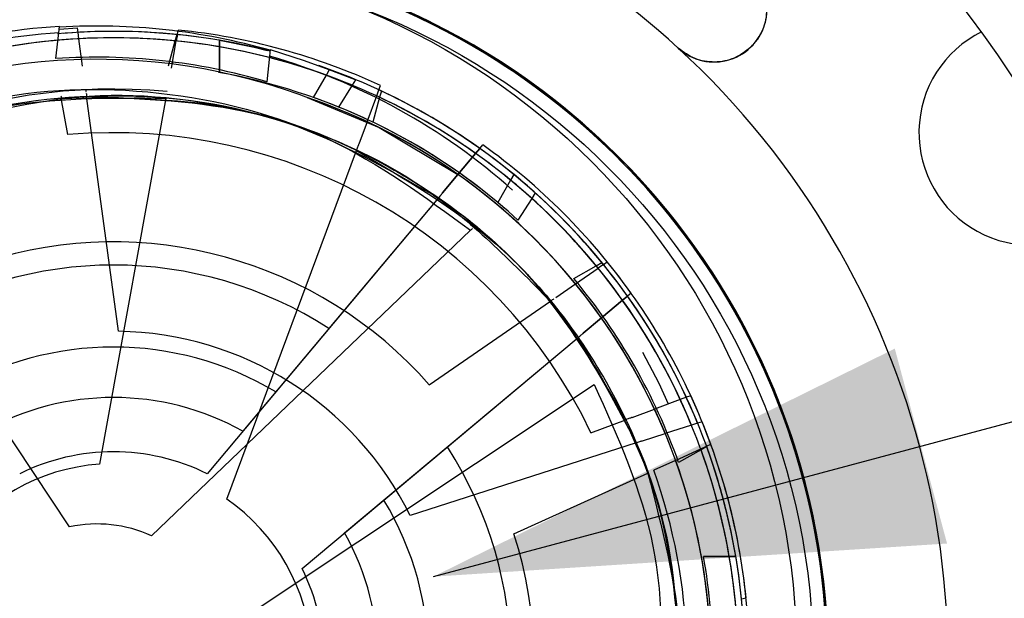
# Model space of a CAD drawing. Header units: inches. Extents: x 0.2 to 11, y 0 to 8.2.
# Tile 14 of 24: x 1.67 to 1.963, y 5.731 to 5.903. Entities that reach past the tile are written whole.
import ezdxf

# ---------------------------------------------------------------- set-up
doc = ezdxf.new("R2010")
doc.units = ezdxf.units.IN
doc.header["$MEASUREMENT"] = 0
doc.linetypes.add('SLD-Solid', pattern=[0])
doc.layers.add('DIMENSIONS', color=140, linetype='SLD-Solid', lineweight=25)
doc.styles.add('SLDTEXTSTYLE0', font='GOTHIC.TTF', dxfattribs={"width": 0.913})
doc.dimstyles.new('SLDDIMSTYLE1', dxfattribs={"dimtxt": 0.125, "dimasz": 0.15, "dimexe": 0, "dimexo": 0.0625, "dimgap": 0.03125, "dimtad": 0, "dimtih": 1, "dimtoh": 1, "dimrnd": 1e-09, "dimzin": 12, "dimdsep": 46, "dimtxsty": 'SLDTEXTSTYLE0', "dimsah": 1, "dimcen": 0.09, "dimadec": 0, "dimazin": 3, "dimtfac": 1, "dimtofl": 0, "dimtmove": 0, "dimatfit": 3, "dimfxl": 0, "dimfrac": 2, "dimtolj": 1, "dimtzin": 12, "dimarcsym": 0})
doc.dimstyles.new('SLDDIMSTYLE2', dxfattribs={"dimtxt": 0.125, "dimasz": 0.15, "dimexe": 0, "dimexo": 0.0625, "dimgap": 0.03125, "dimtad": 0, "dimtih": 1, "dimtoh": 1, "dimrnd": 1e-09, "dimdsep": 46, "dimtxsty": 'SLDTEXTSTYLE0', "dimsah": 1, "dimcen": 0, "dimadec": 0, "dimazin": 2, "dimtfac": 1, "dimtofl": 0, "dimtmove": 0, "dimatfit": 3, "dimfxl": 0, "dimfrac": 2, "dimtolj": 1, "dimtzin": 12, "dimarcsym": 0})
doc.dimstyles.new('SLDDIMSTYLE4', dxfattribs={"dimtxt": 0.125, "dimasz": 0.15, "dimexe": 0, "dimexo": 0.0625, "dimgap": 0.03125, "dimtad": 0, "dimtih": 1, "dimtoh": 1, "dimrnd": 1e-09, "dimzin": 12, "dimdsep": 46, "dimtxsty": 'SLDTEXTSTYLE0', "dimsah": 1, "dimcen": 0, "dimadec": 0, "dimazin": 3, "dimtfac": 1, "dimtofl": 0, "dimtmove": 0, "dimatfit": 3, "dimfxl": 0, "dimfrac": 2, "dimtolj": 1, "dimtzin": 12, "dimarcsym": 0})

# ---------------------------------------------------------------- blocks, each defined once
blk = doc.blocks.new('_D')
at = {"layer": 'DIMENSIONS'}
for p, q in [((0.7921666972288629, 5.918260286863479), (0.792166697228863, 7.211106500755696)), ((2.60397772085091, 5.918260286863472), (2.60397772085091, 7.211106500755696)), ((0.792166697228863, 7.086106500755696), (1.388717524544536, 7.086106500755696)), ((1.536440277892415, 7.085151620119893), (1.498354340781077, 7.085151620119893)), ((1.498354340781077, 7.085151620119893), (1.498354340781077, 6.886714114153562)), ((1.859704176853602, 7.085151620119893), (1.89779011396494, 7.085151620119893)), ((1.89779011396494, 7.085151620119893), (1.89779011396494, 6.886714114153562)), ((2.60397772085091, 7.086106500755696), (2.007426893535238, 7.086106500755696)), ((1.498354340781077, 6.886714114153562), (1.536440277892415, 6.886714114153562)), ((1.89779011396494, 6.886714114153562), (1.859704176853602, 6.886714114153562))]:
    blk.add_line(p, q, dxfattribs=at)
for points in [[(0.792166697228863, 7.086106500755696), (0.942166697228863, 7.056106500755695), (0.942166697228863, 7.116106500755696)], [(2.60397772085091, 7.086106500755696), (2.45397772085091, 7.116106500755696), (2.45397772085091, 7.056106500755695)]]:
    blk.add_solid(points, dxfattribs=at)
at = {"layer": 'DIMENSIONS', "char_height": 0.125, "attachment_point": 1, "style": 'SLDTEXTSTYLE0'}
for s, insert in [('1.81', (1.536440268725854, 7.270210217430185)), ('46.0', (1.536440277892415, 7.046382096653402))]:
    blk.add_mtext(s, dxfattribs=dict(at, insert=insert))
blk = doc.blocks.new('_D_1')
at = {"layer": 'DIMENSIONS'}
for p, q in [((1.059489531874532, 5.920819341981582), (1.059489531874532, 6.705413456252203)), ((2.336654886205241, 5.920819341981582), (2.336654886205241, 6.705413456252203)), ((1.059489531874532, 6.580413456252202), (1.388717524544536, 6.580413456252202)), ((1.536440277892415, 6.579458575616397), (1.498354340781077, 6.579458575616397)), ((1.498354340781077, 6.579458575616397), (1.498354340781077, 6.381021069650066)), ((1.859704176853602, 6.579458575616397), (1.89779011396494, 6.579458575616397)), ((1.89779011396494, 6.579458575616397), (1.89779011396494, 6.381021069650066)), ((2.336654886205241, 6.580413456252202), (2.007426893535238, 6.580413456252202)), ((1.498354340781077, 6.381021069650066), (1.536440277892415, 6.381021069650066)), ((1.89779011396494, 6.381021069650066), (1.859704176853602, 6.381021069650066))]:
    blk.add_line(p, q, dxfattribs=at)
for points in [[(1.059489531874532, 6.580413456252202), (1.209489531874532, 6.550413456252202), (1.209489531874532, 6.610413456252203)], [(2.336654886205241, 6.580413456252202), (2.186654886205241, 6.610413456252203), (2.186654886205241, 6.550413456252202)]]:
    blk.add_solid(points, dxfattribs=at)
at = {"layer": 'DIMENSIONS', "char_height": 0.125, "attachment_point": 1, "style": 'SLDTEXTSTYLE0'}
for s, insert in [('1.28', (1.536440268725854, 6.764517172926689)), ('32.4', (1.536440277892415, 6.540689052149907))]:
    blk.add_mtext(s, dxfattribs=dict(at, insert=insert))
blk = doc.blocks.new('SW_SYMBOL_HOLE_DEPTH')
at = {"layer": 'DIMENSIONS', "color": 0}
for p, q in [((0, 34.44881889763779), (31.49606299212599, 34.44881889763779)), ((15.74803149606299, 34.44881889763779), (15.74803149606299, 2.952755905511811)), ((3.937007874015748, 21.8503937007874), (15.74803149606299, 2.952755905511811)), ((27.55905511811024, 21.8503937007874), (15.74803149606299, 2.952755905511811))]:
    blk.add_line(p, q, dxfattribs=at)
blk = doc.blocks.new('_D_2')
at = {"layer": 'DIMENSIONS'}
for p, q in [((1.042643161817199, 5.655162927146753), (0.6541006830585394, 4.349718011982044)), ((1.798579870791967, 4.574828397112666), (1.76049393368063, 4.574828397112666)), ((1.76049393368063, 4.574828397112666), (1.76049393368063, 4.376390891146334)), ((2.02948264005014, 4.574828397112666), (2.067568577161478, 4.574828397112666)), ((2.067568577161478, 4.574828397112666), (2.067568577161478, 4.376390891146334)), ((1.76049393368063, 4.376390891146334), (1.798579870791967, 4.376390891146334)), ((2.067568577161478, 4.376390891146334), (2.02948264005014, 4.376390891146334)), ((0.6541006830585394, 4.349718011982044), (0.9041006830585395, 4.349718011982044))]:
    blk.add_line(p, q, dxfattribs=at)
blk.add_solid([(1.042643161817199, 5.655162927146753), (0.9710999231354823, 5.519953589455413), (1.028606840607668, 5.502837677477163)], dxfattribs=at)
at = {"layer": 'DIMENSIONS', "xscale": 0.00405556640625, "yscale": 0.00405556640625, "zscale": 0.00405556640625}
blk.add_blockref('SW_SYMBOL_HOLE_DEPTH', (1.763796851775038, 4.167332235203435), dxfattribs=at)
at = {"layer": 'DIMENSIONS', "char_height": 0.125, "attachment_point": 1, "style": 'SLDTEXTSTYLE0'}
for s, insert in [('2X ', (0.9705242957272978, 4.536058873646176)), ('%%c', (1.210628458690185, 4.534149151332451)), ('0.12', (1.399144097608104, 4.536058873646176)), ('3.0', (1.798579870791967, 4.536058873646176)), (' THRU', (2.105654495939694, 4.536058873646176)), ('0.22[5.6]', (1.092616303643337, 4.311575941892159)), ('0.07[1.8]', (1.942390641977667, 4.311575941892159)), ('%%c', (0.9041006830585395, 4.309666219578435))]:
    blk.add_mtext(s, dxfattribs=dict(at, insert=insert))
blk = doc.blocks.new('_D_4')
at = {"layer": 'DIMENSIONS'}
for p, q in [((1.793143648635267, 5.737238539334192), (2.342228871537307, 5.884365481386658)), ((2.342228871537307, 5.884365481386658), (2.735358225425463, 5.884365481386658))]:
    blk.add_line(p, q, dxfattribs=at)
blk.add_solid([(1.793143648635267, 5.737238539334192), (1.945797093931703, 5.747083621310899), (1.930267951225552, 5.805039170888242)], dxfattribs=at)
at = {"layer": 'DIMENSIONS', "char_height": 0.125, "attachment_point": 1, "style": 'SLDTEXTSTYLE0'}
for s, insert in [('%%c', (2.623478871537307, 6.142297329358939)), (' SLEEVE', (2.811994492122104, 6.144207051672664)), ('BORE', (2.797858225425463, 5.943859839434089)), ('INSERT', (2.760618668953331, 5.745422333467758))]:
    blk.add_mtext(s, dxfattribs=dict(at, insert=insert))

msp = doc.modelspace()

# ---------------------------------------------------------------- linework, layer by layer
for p, q in [((1.680997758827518, 5.891276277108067), (1.68183450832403, 5.89888313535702)), ((1.68183450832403, 5.89888313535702), (1.682046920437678, 5.900814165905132)), ((1.681962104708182, 5.900052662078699), (1.687355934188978, 5.900436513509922)), ((1.687540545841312, 5.899069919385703), (1.687355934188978, 5.900436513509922)), ((1.687797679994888, 5.897166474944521), (1.687540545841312, 5.899069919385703)), ((1.717097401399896, 5.89839857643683), (1.717343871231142, 5.899755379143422)), ((1.688893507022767, 5.889054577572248), (1.687797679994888, 5.897166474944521)), ((1.714418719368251, 5.889162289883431), (1.716457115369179, 5.896538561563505)), ((1.715291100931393, 5.888454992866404), (1.716754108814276, 5.896508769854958)), ((1.716457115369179, 5.896538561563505), (1.716974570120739, 5.898411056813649)), ((1.717097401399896, 5.89839857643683), (1.716754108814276, 5.896508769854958)), ((1.72956827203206, 5.894760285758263), (1.72956827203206, 5.896702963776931)), ((1.729568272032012, 5.894760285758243), (1.729568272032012, 5.896702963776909)), ((1.729568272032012, 5.894760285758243), (1.729568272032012, 5.896702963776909)), ((1.729568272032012, 5.896702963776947), (1.729568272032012, 5.894760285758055)), ((1.729568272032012, 5.894760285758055), (1.729568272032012, 5.887107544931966)), ((1.74466137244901, 5.893926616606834), (1.744448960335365, 5.891995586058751)), ((1.744448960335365, 5.891995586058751), (1.743612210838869, 5.884388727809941)), ((1.759081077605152, 5.88916844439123), (1.762311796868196, 5.888024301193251)), ((1.761349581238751, 5.886336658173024), (1.762311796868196, 5.888024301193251)), ((1.757559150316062, 5.879688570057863), (1.761349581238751, 5.886336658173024)), ((1.769104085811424, 5.883327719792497), (1.770140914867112, 5.884970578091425)), ((1.765019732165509, 5.876856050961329), (1.769104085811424, 5.883327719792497)), ((1.776303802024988, 5.880166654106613), (1.776973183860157, 5.881966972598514)), ((1.776973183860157, 5.881966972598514), (1.777453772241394, 5.883259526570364)), ((1.777690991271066, 5.881632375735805), (1.777173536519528, 5.879759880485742)), ((1.68454761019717, 5.868662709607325), (1.682580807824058, 5.879528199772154)), ((1.699548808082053, 5.810178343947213), (1.690109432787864, 5.880053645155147)), ((1.71366775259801, 5.879518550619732), (1.693895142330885, 5.77067143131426)), ((1.773451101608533, 5.872494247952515), (1.776303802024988, 5.880166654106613)), ((1.777173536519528, 5.879759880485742), (1.77513514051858, 5.872383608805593)), ((1.773451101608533, 5.872494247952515), (1.770973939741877, 5.865831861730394)), ((1.731731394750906, 5.760288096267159), (1.770285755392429, 5.863980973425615)), ((1.805712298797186, 5.863069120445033), (1.806945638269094, 5.864541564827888)), ((1.805712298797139, 5.863069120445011), (1.806945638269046, 5.864541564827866)), ((1.805712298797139, 5.863069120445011), (1.806945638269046, 5.864541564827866)), ((1.806945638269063, 5.864541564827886), (1.805712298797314, 5.863069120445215)), ((1.806945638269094, 5.864541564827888), (1.80783112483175, 5.865598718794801)), ((1.685051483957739, 5.752072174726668), (1.612256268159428, 5.861336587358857)), ((1.800456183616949, 5.856794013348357), (1.805712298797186, 5.863069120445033)), ((1.800456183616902, 5.856794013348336), (1.805712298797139, 5.863069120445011)), ((1.800456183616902, 5.856794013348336), (1.805712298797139, 5.863069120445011)), ((1.805712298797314, 5.863069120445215), (1.800456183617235, 5.856794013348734)), ((1.800456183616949, 5.856794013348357), (1.79589200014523, 5.851344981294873)), ((1.800456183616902, 5.856794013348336), (1.795892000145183, 5.851344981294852)), ((1.800456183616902, 5.856794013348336), (1.795892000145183, 5.851344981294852)), ((1.795892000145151, 5.851344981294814), (1.800456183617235, 5.856794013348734)), ((1.816072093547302, 5.855136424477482), (1.812281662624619, 5.848488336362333)), ((1.817034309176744, 5.856824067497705), (1.816072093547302, 5.855136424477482)), ((1.794624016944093, 5.849831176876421), (1.72593159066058, 5.76782149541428)), ((1.794624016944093, 5.849831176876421), (1.736529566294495, 5.780474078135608)), ((1.794624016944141, 5.849831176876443), (1.746310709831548, 5.792151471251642)), ((1.794624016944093, 5.849831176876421), (1.762106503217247, 5.811009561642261)), ((1.822374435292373, 5.849708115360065), (1.818290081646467, 5.843236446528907)), ((1.823411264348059, 5.851350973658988), (1.822374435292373, 5.849708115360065)), ((1.804202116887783, 5.840222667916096), (1.709396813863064, 5.749394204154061)), ((1.834867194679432, 5.825888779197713), (1.841517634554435, 5.829675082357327)), ((1.835387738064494, 5.824283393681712), (1.842125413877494, 5.8289317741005)), ((1.841517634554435, 5.829675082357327), (1.843205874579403, 5.830636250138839)), ((1.843706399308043, 5.830022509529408), (1.842125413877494, 5.8289317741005)), ((1.843706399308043, 5.830022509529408), (1.844841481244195, 5.830805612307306)), ((1.829537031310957, 5.820246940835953), (1.835387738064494, 5.824283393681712)), ((1.850849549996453, 5.82063765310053), (1.849377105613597, 5.819404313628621)), ((1.850849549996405, 5.820637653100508), (1.84937710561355, 5.8194043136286)), ((1.850849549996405, 5.820637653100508), (1.84937710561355, 5.8194043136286)), ((1.84937710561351, 5.819404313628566), (1.850849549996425, 5.820637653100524)), ((1.851906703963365, 5.821523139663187), (1.850849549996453, 5.82063765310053)), ((1.791940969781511, 5.794309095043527), (1.827911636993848, 5.819125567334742)), ((1.849377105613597, 5.819404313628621), (1.843101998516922, 5.814148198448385)), ((1.84937710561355, 5.8194043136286), (1.843101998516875, 5.814148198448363)), ((1.84937710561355, 5.8194043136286), (1.843101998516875, 5.814148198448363)), ((1.843101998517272, 5.814148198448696), (1.84937710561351, 5.819404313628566)), ((1.837652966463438, 5.809584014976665), (1.843101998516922, 5.814148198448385)), ((1.83765296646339, 5.809584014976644), (1.843101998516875, 5.814148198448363)), ((1.83765296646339, 5.809584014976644), (1.843101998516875, 5.814148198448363)), ((1.843101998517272, 5.814148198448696), (1.837652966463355, 5.809584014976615)), ((1.75412948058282, 5.73962360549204), (1.83613916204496, 5.808316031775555)), ((1.766782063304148, 5.750221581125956), (1.83613916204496, 5.808316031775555)), ((1.778459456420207, 5.760002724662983), (1.836139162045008, 5.808316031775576)), ((1.797317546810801, 5.775798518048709), (1.83613916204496, 5.808316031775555)), ((1.731664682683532, 5.721621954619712), (1.840929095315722, 5.794417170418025)), ((1.868323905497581, 5.790559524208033), (1.866523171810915, 5.789891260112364)), ((1.869616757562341, 5.7910393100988), (1.868323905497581, 5.790559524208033)), ((1.866523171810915, 5.789891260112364), (1.858848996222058, 5.787043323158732)), ((1.852185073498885, 5.7845702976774), (1.858848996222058, 5.787043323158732)), ((1.839981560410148, 5.780041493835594), (1.850333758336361, 5.783883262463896)), ((1.869852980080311, 5.782269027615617), (1.862058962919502, 5.779767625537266)), ((1.871681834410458, 5.782855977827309), (1.869852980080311, 5.782269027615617)), ((1.872994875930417, 5.783277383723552), (1.871681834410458, 5.782855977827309)), ((1.855290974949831, 5.777595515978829), (1.862058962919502, 5.779767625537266)), ((1.853410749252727, 5.776992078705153), (1.786273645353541, 5.755445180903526)), ((1.872582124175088, 5.775213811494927), (1.874329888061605, 5.776010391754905)), ((1.87437213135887, 5.77589437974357), (1.872683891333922, 5.774933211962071)), ((1.874329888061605, 5.776010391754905), (1.875584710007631, 5.776582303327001)), ((1.865133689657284, 5.771819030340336), (1.872582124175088, 5.775213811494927)), ((1.872683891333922, 5.774933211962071), (1.866033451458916, 5.771146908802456)), ((1.865133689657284, 5.771819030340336), (1.85866579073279, 5.76887114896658)), ((1.817103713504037, 5.74992835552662), (1.856868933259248, 5.768052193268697)), ((1.873415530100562, 5.743260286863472), (1.881068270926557, 5.743260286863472)), ((1.883010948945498, 5.743260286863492), (1.88106827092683, 5.743260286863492)), ((1.88301094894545, 5.743260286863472), (1.881068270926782, 5.743260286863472)), ((1.88301094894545, 5.743260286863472), (1.881068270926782, 5.743260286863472)), ((1.881068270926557, 5.743260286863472), (1.883010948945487, 5.743260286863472)), ((1.884718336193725, 5.730673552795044), (1.886075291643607, 5.730919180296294))]:
    msp.add_line(p, q)
at = {"flags": 128}
for points in [[(1.744682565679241, 5.89348327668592), (1.739926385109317, 5.894637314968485), (1.72956827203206, 5.896702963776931)], [(1.744682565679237, 5.893483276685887), (1.73992638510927, 5.894637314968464), (1.729568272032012, 5.896702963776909)], [(1.744682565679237, 5.893483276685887), (1.73992638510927, 5.894637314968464), (1.729568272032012, 5.896702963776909)], [(1.729568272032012, 5.896702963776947), (1.739926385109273, 5.894637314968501), (1.743776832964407, 5.893713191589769)], [(1.74466137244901, 5.893926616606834), (1.75473152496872, 5.890740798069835), (1.762100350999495, 5.88800490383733)], [(1.759081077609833, 5.889168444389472), (1.760278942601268, 5.888751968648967), (1.770140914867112, 5.884970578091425)], [(1.755671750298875, 5.879688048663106), (1.777049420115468, 5.870757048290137), (1.800456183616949, 5.856794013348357)], [(1.755671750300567, 5.879688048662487), (1.777049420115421, 5.870757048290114), (1.800456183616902, 5.856794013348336)], [(1.755671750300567, 5.879688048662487), (1.777049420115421, 5.870757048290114), (1.800456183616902, 5.856794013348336)], [(1.755671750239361, 5.879688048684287), (1.777049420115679, 5.870757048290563), (1.800456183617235, 5.856794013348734)], [(1.855300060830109, 5.803991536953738), (1.86010745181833, 5.794775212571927), (1.862967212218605, 5.788613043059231)]]:
    msp.add_lwpolyline(points, dxfattribs=at)
for centre, radius in [((1.693132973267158, 5.713540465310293), 0.207974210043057), ((1.698072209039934, 5.711764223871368), 0.207974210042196)]:
    msp.add_circle(centre, radius)
for centre, radius, start, end in [((1.698072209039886, 5.711764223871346), 0.3188976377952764, 272.1225513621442, 248.7643738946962), ((1.698072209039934, 5.711764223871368), 0.3188976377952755, 41.37780345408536, 164.2280863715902), ((1.698072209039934, 5.711764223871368), 0.2795275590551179, 47.42267883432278, 160.5773211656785), ((1.698072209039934, 5.711764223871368), 0.2480314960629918, 47.42267883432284, 160.5773211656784), ((1.970906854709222, 5.869244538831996), 0.06299212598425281, 297.8115242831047, 122.1756098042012), ((1.693132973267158, 5.713540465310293), 0.2123922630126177, 69.51246571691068, 173.7227380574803), ((1.693132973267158, 5.713540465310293), 0.2120339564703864, 69.51126923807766, 173.7227380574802), ((1.876541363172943, 5.906002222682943), 0.01574803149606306, 227.4226788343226, 47.42267883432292), ((1.698072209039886, 5.711764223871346), 0.2123922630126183, 119.6542109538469, 70.9284692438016), ((1.698072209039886, 5.711764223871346), 0.2120339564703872, 119.6542109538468, 70.92966572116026), ((1.698072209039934, 5.711764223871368), 0.2123922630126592, 249.5124657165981, 70.9284692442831), ((1.698072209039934, 5.711764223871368), 0.2120339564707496, 249.5112692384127, 70.92966572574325), ((1.698072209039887, 5.711764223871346), 0.2120339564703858, 344.5521272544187, 70.92966572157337), ((1.698072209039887, 5.711764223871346), 0.2123922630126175, 344.5521272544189, 70.92846924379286), ((1.693132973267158, 5.713540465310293), 0.1876015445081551, 93.3877882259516, 119.197478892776), ((1.693132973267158, 5.713540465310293), 0.1856867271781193, 93.48842638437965, 119.1512340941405), ((1.698072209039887, 5.711764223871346), 0.1876015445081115, 84.21717742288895, 95.07932315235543), ((1.698072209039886, 5.711764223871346), 0.187601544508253, 84.17947011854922, 95.07880034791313), ((1.693132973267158, 5.713540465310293), 0.1874015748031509, 74.0472755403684, 93.39820057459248), ((1.698072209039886, 5.711764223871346), 0.1876015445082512, 75.61293619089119, 94.56493902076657), ((1.698072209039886, 5.711764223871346), 0.1876015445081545, 75.63139049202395, 93.21818913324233), ((1.698072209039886, 5.711764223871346), 0.1889763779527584, 65.16157566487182, 84.1468462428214), ((1.970906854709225, 5.869244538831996), 0.03346456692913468, 116.357765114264, 303.6293689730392), ((1.698072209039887, 5.711764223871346), 0.185686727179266, 84.31781558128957, 109.9806232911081), ((1.698072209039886, 5.711764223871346), 0.1856867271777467, 84.2257149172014, 109.8885226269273), ((1.698072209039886, 5.711764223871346), 0.1856867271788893, 70.07590902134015, 95.73871673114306), ((1.698072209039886, 5.711764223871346), 0.185686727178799, 67.50913662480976, 93.17194433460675), ((1.698072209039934, 5.711764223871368), 0.1856867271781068, 54.57150396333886, 80.2343116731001), ((1.698072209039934, 5.711764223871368), 0.2480314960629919, 340.577321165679, 47.42267883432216), ((1.693132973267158, 5.713540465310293), 0.1775277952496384, 68.59567057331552, 118.9429691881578), ((1.693132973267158, 5.713540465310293), 0.1781496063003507, 73.53957131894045, 93.90590479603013), ((1.693132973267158, 5.713540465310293), 0.185686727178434, 48.29424202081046, 73.9570497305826), ((1.698072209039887, 5.711764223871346), 0.1781496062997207, 64.36896051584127, 79.91242881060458), ((1.698072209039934, 5.711764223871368), 0.1876015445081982, 54.52525916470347, 71.02203431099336), ((1.698072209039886, 5.711764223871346), 0.1704450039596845, 84.6310000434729, 139.4887848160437), ((1.698072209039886, 5.711764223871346), 0.1876015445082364, 39.31926112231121, 65.12895178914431), ((1.698072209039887, 5.711764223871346), 0.1876015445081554, 39.07738641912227, 64.88707708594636), ((1.698072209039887, 5.711764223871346), 0.1775277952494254, 39.33189612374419, 71.06752211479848), ((1.698072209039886, 5.711764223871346), 0.1775277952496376, 25.08998956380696, 71.06752214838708), ((1.698072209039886, 5.711764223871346), 0.1775277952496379, 22.52321716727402, 71.06752214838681), ((1.698072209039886, 5.711764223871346), 0.178149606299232, 50.12705395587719, 70.49338743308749), ((1.698072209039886, 5.711764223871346), 0.1856867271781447, 39.41989928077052, 65.08270699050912), ((1.698072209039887, 5.711764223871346), 0.1856867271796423, 39.12363121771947, 64.78643892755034), ((1.698072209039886, 5.711764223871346), 0.1781496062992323, 47.56028155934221, 67.92661503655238), ((1.698072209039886, 5.711764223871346), 0.1775277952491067, 354.4339798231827, 64.87444208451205), ((1.698072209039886, 5.711764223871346), 0.1574803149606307, 25.69374202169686, 94.92669936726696), ((1.698072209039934, 5.711764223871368), 0.1889763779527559, 35.50736471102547, 54.49263528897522), ((1.698072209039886, 5.711764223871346), 0.1856867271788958, 24.88172465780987, 50.54453236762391), ((1.698072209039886, 5.711764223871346), 0.1876015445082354, 24.83547985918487, 50.64517052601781), ((1.698072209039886, 5.711764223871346), 0.1856867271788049, 22.31495226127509, 47.97775997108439), ((1.698072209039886, 5.711764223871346), 0.1876015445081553, 22.26870746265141, 48.07839812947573), ((1.698072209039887, 5.711764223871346), 0.1250000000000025, 41.32725558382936, 107.7769989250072), ((1.698072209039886, 5.711764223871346), 0.1181102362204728, 57.16940211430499, 122.8305978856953), ((1.698072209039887, 5.711764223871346), 0.1889763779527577, 20.05949196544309, 39.044762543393), ((1.698072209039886, 5.711764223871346), 0.1781496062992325, 19.47104421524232, 39.83737769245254), ((1.698072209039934, 5.711764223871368), 0.1876015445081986, 9.665050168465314, 35.47474083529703), ((1.698072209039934, 5.711764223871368), 0.1856867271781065, 9.765688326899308, 35.42849603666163), ((1.698072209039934, 5.711764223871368), 0.1775277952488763, 324.7797688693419, 35.22023113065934), ((1.698072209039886, 5.711764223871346), 0.09842519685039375, 26.34649423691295, 89.14040235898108), ((1.698072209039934, 5.711764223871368), 0.09374999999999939, 59.03301925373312, 120.9669807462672), ((1.698072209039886, 5.711764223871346), 0.188976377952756, 5.817585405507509, 24.80285598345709), ((1.698072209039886, 5.711764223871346), 0.07874015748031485, 60.76397365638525, 119.236026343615), ((1.698072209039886, 5.711764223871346), 0.1889763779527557, 3.250813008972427, 22.23608358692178), ((1.698072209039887, 5.711764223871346), 0.1876015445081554, 354.2171774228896, 20.02686808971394), ((1.698072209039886, 5.711764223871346), 0.1876015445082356, 354.1794701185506, 19.98916078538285), ((1.698072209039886, 5.711764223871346), 0.06259842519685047, 63.57351076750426, 116.4264892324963), ((1.698072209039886, 5.711764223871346), 0.118110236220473, 327.1694021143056, 32.83059788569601), ((1.698072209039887, 5.711764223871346), 0.1856867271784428, 354.3178155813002, 19.98062329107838), ((1.698072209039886, 5.711764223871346), 0.1856867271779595, 354.2257149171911, 19.88852262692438), ((1.698072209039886, 5.711764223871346), 0.05905511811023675, 94.05601258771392, 145.2524093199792), ((1.698072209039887, 5.711764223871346), 0.1775277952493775, 309.3318961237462, 19.77235838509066), ((1.698072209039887, 5.711764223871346), 0.1704450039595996, 309.5289163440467, 19.57533816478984), ((1.698072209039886, 5.711764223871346), 0.05905511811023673, 4.056012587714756, 55.25240931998), ((1.698072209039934, 5.711764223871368), 0.0937500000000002, 329.0330192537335, 30.96698074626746), ((1.693132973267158, 5.713540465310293), 0.03937007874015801, 65.60018111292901, 101.8452950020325), ((1.698072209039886, 5.711764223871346), 0.07874015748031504, 330.7639736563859, 29.23602634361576), ((1.698072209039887, 5.711764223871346), 0.1250000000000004, 311.3272555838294, 17.77699892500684), ((1.698072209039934, 5.711764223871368), 0.1781496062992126, 349.8168332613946, 10.18316673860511), ((1.698072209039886, 5.711764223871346), 0.06259842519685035, 333.5735107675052, 26.42648923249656)]:
    msp.add_arc(centre, radius, start, end)
for points in [[(1.887196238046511, 5.917598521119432), (1.869144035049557, 5.931947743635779), (1.833039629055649, 5.960646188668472), (1.767628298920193, 5.98525861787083), (1.698816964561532, 5.994186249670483), (1.629761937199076, 5.985741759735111), (1.5648255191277, 5.960778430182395), (1.508259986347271, 5.920590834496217), (1.462060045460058, 5.868150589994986), (1.443654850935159, 5.825861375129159), (1.434452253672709, 5.804716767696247)], [(1.887480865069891, 5.894674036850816), (1.888196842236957, 5.895449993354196), (1.889628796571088, 5.897001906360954), (1.891122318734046, 5.899812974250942), (1.892106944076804, 5.902840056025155), (1.892228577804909, 5.904948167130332), (1.892289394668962, 5.906002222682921)], [(1.887480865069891, 5.894674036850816), (1.885901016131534, 5.893452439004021), (1.882741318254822, 5.891009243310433), (1.876741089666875, 5.889915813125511), (1.87071556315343, 5.890859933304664), (1.867496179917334, 5.893223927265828), (1.865886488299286, 5.894405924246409)], [(1.83613916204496, 5.808316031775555), (1.844919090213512, 5.793393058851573), (1.862478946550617, 5.763547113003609), (1.865192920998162, 5.729025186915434), (1.866549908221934, 5.711764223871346)], [(1.840929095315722, 5.794417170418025), (1.848024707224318, 5.778623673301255), (1.862215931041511, 5.747036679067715), (1.861139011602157, 5.712424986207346), (1.86060055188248, 5.695119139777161)]]:
    msp.add_open_spline(points, degree=3)
for points, knots in [([(1.72956827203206, 5.887107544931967), (1.72956827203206, 5.88908970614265), (1.72956827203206, 5.891641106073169), (1.72956827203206, 5.894191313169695), (1.72956827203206, 5.894760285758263)], [0, 0, 0, 0, 0.776891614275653, 1, 1, 1, 1]), ([(1.729568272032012, 5.887107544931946), (1.729568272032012, 5.889089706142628), (1.729568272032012, 5.891641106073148), (1.729568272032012, 5.894191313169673), (1.729568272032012, 5.894760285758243)], [0, 0, 0, 0, 0.776891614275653, 1, 1, 1, 1]), ([(1.729568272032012, 5.887107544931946), (1.729568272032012, 5.889089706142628), (1.729568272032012, 5.891641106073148), (1.729568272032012, 5.894191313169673), (1.729568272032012, 5.894760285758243)], [0, 0, 0, 0, 0.776891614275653, 1, 1, 1, 1]), ([(1.612256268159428, 5.861336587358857), (1.627636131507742, 5.868102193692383), (1.659140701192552, 5.881961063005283), (1.711822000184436, 5.883441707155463), (1.762921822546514, 5.870545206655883), (1.790660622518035, 5.850169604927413), (1.804202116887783, 5.840222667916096)], [0, 0, 0, 0, 0.2440894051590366, 0.4999999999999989, 0.7559105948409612, 1, 1, 1, 1]), ([(1.689869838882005, 5.881827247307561), (1.689880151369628, 5.881750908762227), (1.689893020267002, 5.881655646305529), (1.689917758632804, 5.881472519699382), (1.689922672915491, 5.881436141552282)], [0, 0, 0, 0, 0.8013497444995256, 1, 1, 1, 1]), ([(1.545855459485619, 5.783977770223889), (1.554338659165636, 5.798481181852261), (1.571715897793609, 5.828190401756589), (1.613504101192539, 5.860303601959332), (1.662448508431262, 5.879847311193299), (1.696865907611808, 5.879626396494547), (1.71366775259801, 5.879518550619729)], [0, 0, 0, 0, 0.2440894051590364, 0.4999999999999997, 0.755910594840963, 1, 1, 1, 1]), ([(1.601520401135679, 5.849831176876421), (1.616068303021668, 5.858237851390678), (1.645868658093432, 5.875458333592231), (1.698072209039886, 5.882690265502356), (1.75027575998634, 5.875458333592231), (1.780076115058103, 5.858237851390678), (1.794624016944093, 5.849831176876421)], [0, 0, 0, 0, 0.2440894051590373, 0.5, 0.7559105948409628, 1, 1, 1, 1]), ([(1.641784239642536, 5.870560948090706), (1.658045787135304, 5.874788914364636), (1.691356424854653, 5.883449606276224), (1.743600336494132, 5.87651525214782), (1.791991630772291, 5.855639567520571), (1.816128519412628, 5.831103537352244), (1.827911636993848, 5.819125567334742)], [0, 0, 0, 0, 0.2440894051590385, 0.5000000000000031, 0.7559105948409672, 1, 1, 1, 1]), ([(1.682485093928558, 5.880056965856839), (1.68249476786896, 5.880003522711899), (1.682525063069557, 5.879836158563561), (1.682558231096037, 5.879652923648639), (1.682580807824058, 5.879528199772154)], [0, 0, 0, 0, 0.3193225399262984, 1, 1, 1, 1]), ([(1.682580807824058, 5.879528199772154), (1.699382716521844, 5.879625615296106), (1.733800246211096, 5.879825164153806), (1.78273251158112, 5.860251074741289), (1.824500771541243, 5.828111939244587), (1.841859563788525, 5.798391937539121), (1.850333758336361, 5.783883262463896)], [0, 0, 0, 0, 0.2440894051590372, 0.5, 0.7559105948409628, 1, 1, 1, 1]), ([(1.689986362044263, 5.880964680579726), (1.690010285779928, 5.880787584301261), (1.690049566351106, 5.880496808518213), (1.690092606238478, 5.880178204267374), (1.690109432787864, 5.880053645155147)], [0, 0, 0, 0, 0.6090475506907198, 1, 1, 1, 1]), ([(1.690109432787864, 5.880053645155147), (1.706898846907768, 5.879398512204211), (1.741290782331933, 5.878056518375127), (1.789297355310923, 5.856310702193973), (1.829584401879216, 5.822333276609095), (1.845594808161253, 5.791865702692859), (1.853410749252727, 5.776992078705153)], [0, 0, 0, 0, 0.2440894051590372, 0.5, 0.7559105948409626, 1, 1, 1, 1]), ([(1.770973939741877, 5.865831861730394), (1.770963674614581, 5.865804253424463), (1.770943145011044, 5.865749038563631), (1.770817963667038, 5.865412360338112), (1.770638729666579, 5.864930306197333), (1.770449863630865, 5.864422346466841), (1.770329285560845, 5.864098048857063), (1.770285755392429, 5.863980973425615)], [0, 0, 0, 0, 0.2185814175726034, 0.4371489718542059, 0.6561081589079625, 0.8758508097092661, 1, 1, 1, 1]), ([(1.770285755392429, 5.863980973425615), (1.784789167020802, 5.855497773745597), (1.814498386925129, 5.838120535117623), (1.846611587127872, 5.796332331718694), (1.86615529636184, 5.747387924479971), (1.865934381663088, 5.712970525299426), (1.86582653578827, 5.696168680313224)], [0, 0, 0, 0, 0.2440894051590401, 0.5000000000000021, 0.7559105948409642, 0.9999999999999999, 0.9999999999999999, 0.9999999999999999, 0.9999999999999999]), ([(1.79589200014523, 5.851344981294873), (1.795873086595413, 5.851322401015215), (1.795835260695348, 5.851277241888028), (1.795604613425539, 5.851001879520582), (1.795274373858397, 5.850607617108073), (1.794926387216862, 5.850192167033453), (1.794704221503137, 5.849926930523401), (1.794624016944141, 5.849831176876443)], [0, 0, 0, 0, 0.2185814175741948, 0.4371489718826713, 0.656108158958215, 0.8758508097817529, 1, 1, 1, 1]), ([(1.795892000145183, 5.851344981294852), (1.795873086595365, 5.851322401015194), (1.7958352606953, 5.851277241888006), (1.795604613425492, 5.85100187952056), (1.795274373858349, 5.850607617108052), (1.794926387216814, 5.850192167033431), (1.79470422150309, 5.84992693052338), (1.794624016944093, 5.849831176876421)], [0, 0, 0, 0, 0.2185814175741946, 0.4371489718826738, 0.6561081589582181, 0.8758508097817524, 0.9999999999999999, 0.9999999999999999, 0.9999999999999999, 0.9999999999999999]), ([(1.795892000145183, 5.851344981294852), (1.795873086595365, 5.851322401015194), (1.7958352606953, 5.851277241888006), (1.795604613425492, 5.85100187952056), (1.795274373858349, 5.850607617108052), (1.794926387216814, 5.850192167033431), (1.79470422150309, 5.84992693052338), (1.794624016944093, 5.849831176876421)], [0, 0, 0, 0, 0.2185814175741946, 0.4371489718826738, 0.6561081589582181, 0.8758508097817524, 0.9999999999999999, 0.9999999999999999, 0.9999999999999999, 0.9999999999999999]), ([(1.794938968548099, 5.850207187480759), (1.794913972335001, 5.850177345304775), (1.794814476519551, 5.850058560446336), (1.794705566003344, 5.84992853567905), (1.794624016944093, 5.849831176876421)], [0, 0, 0, 0, 0.2512287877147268, 1, 1, 1, 1]), ([(1.795892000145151, 5.851344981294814), (1.795871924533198, 5.851321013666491), (1.795831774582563, 5.851273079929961), (1.795664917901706, 5.85107387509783), (1.795513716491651, 5.850893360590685), (1.795474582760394, 5.850846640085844)], [0, 0, 0, 0, 0.4256928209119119, 0.8513586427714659, 1, 1, 1, 1]), ([(1.804788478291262, 5.840784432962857), (1.804684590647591, 5.840684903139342), (1.804497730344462, 5.840505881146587), (1.804293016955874, 5.840309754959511), (1.804202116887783, 5.840222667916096)], [0, 0, 0, 0, 0.5559642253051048, 1, 1, 1, 1]), ([(1.828938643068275, 5.819834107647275), (1.828871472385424, 5.819787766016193), (1.828669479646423, 5.819648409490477), (1.828297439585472, 5.819391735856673), (1.828013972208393, 5.819196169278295), (1.827911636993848, 5.819125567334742)], [0, 0, 0, 0, 0.2414788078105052, 0.7261645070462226, 1, 1, 1, 1]), ([(1.836139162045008, 5.808316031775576), (1.836309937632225, 5.808459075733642), (1.836651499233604, 5.808745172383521), (1.837106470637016, 5.809126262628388), (1.837449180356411, 5.809413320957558), (1.837621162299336, 5.809557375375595), (1.83764468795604, 5.809577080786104), (1.837652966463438, 5.809584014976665)], [0, 0, 0, 0, 0.2205951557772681, 0.4412037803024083, 0.6614241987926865, 0.8808576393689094, 1, 1, 1, 1]), ([(1.83613916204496, 5.808316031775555), (1.836309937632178, 5.808459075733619), (1.836651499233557, 5.8087451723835), (1.837106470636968, 5.809126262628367), (1.837449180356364, 5.809413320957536), (1.837621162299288, 5.809557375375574), (1.837644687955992, 5.809577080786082), (1.83765296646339, 5.809584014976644)], [0, 0, 0, 0, 0.2205951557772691, 0.4412037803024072, 0.6614241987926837, 0.8808576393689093, 1, 1, 1, 1]), ([(1.83613916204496, 5.808316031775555), (1.836309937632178, 5.808459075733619), (1.836651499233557, 5.8087451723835), (1.837106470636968, 5.809126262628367), (1.837449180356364, 5.809413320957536), (1.837621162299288, 5.809557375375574), (1.837644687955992, 5.809577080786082), (1.83765296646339, 5.809584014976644)], [0, 0, 0, 0, 0.2205951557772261, 0.4412037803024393, 0.6614241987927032, 0.8808576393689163, 1, 1, 1, 1]), ([(1.83613916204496, 5.808316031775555), (1.836309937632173, 5.808459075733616), (1.836651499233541, 5.808745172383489), (1.837106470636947, 5.809126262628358), (1.837449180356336, 5.809413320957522), (1.83762116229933, 5.809557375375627), (1.837644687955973, 5.809577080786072), (1.837652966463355, 5.809584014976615)], [0, 0, 0, 0, 0.2205951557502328, 0.4412037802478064, 0.6614241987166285, 0.8808576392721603, 1, 1, 1, 1]), ([(1.852185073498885, 5.7845702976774), (1.852157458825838, 5.784560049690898), (1.852102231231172, 5.784539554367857), (1.851765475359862, 5.784414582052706), (1.851283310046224, 5.784235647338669), (1.850775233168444, 5.784047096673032), (1.850450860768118, 5.783926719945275), (1.850333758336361, 5.783883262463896)], [0, 0, 0, 0, 0.2185814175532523, 0.4371489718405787, 0.6561081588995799, 0.8758508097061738, 1, 1, 1, 1]), ([(1.855290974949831, 5.777595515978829), (1.855262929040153, 5.7775865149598), (1.855206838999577, 5.777568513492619), (1.854864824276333, 5.777458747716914), (1.854375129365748, 5.777301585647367), (1.853859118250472, 5.777135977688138), (1.853529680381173, 5.77703024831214), (1.853410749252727, 5.776992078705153)], [0, 0, 0, 0, 0.2185814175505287, 0.4371489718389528, 0.6561081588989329, 0.8758508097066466, 1, 1, 1, 1]), ([(1.856868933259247, 5.768052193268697), (1.861096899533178, 5.751790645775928), (1.869757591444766, 5.718480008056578), (1.862823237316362, 5.6662360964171), (1.841947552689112, 5.61784480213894), (1.817411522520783, 5.593707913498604), (1.80543355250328, 5.581924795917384)], [0, 0, 0, 0, 0.2440894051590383, 0.5000000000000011, 0.7559105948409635, 1, 1, 1, 1]), ([(1.88106827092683, 5.743260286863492), (1.880499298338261, 5.743260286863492), (1.877949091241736, 5.743260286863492), (1.875397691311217, 5.743260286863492), (1.873415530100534, 5.743260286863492)], [0, 0, 0, 0, 0.223108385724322, 1, 1, 1, 1]), ([(1.881068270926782, 5.743260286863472), (1.880499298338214, 5.743260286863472), (1.877949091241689, 5.743260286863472), (1.875397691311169, 5.743260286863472), (1.873415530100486, 5.743260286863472)], [0, 0, 0, 0, 0.223108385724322, 1, 1, 1, 1]), ([(1.881068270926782, 5.743260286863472), (1.880499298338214, 5.743260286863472), (1.877949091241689, 5.743260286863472), (1.875397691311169, 5.743260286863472), (1.873415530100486, 5.743260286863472)], [0, 0, 0, 0, 0.223108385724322, 1, 1, 1, 1])]:
    msp.add_open_spline(points, degree=3, knots=knots)

# ---------------------------------------------------------------- dimensions: what is measured, and where the dimension line sits
at = {"layer": 'DIMENSIONS'}
for base, p1, p2, picture, middle in [((2.60397772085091, 7.086106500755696), (0.7921666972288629, 5.868260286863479), (2.60397772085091, 5.868260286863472), '_D', (1.698072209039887, 7.086106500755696)), ((2.336654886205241, 6.580413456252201), (1.059489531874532, 5.870819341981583), (2.336654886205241, 5.870819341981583), '_D_1', (1.698072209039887, 6.580413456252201))]:
    dim = msp.add_linear_dim(base=base, p1=p1, p2=p2, dimstyle='SLDDIMSTYLE1', dxfattribs=at)
    dim.commit()
    dim.dimension.update_dxf_attribs({"geometry": picture, "text_midpoint": middle, "dimtype": 160})
dim = msp.add_radius_dim(center=(1.698072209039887, 5.711764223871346), mpoint=(1.793143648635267, 5.737238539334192), text='%%c SLEEVE\\PBORE\\PINSERT', dimstyle='SLDDIMSTYLE4', dxfattribs=at)
dim.commit()
dim.dimension.update_dxf_attribs({"geometry": '_D_4', "text_midpoint": (3.013396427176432, 5.884365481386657), "dimtype": 164})
dim = msp.add_diameter_dim_2p(p1=(1.076335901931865, 5.768365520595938), p2=(1.042643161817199, 5.655162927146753), text='2X <> THRU\\P%%c0.22[5.6]{\\fGDT;x}0.07[1.8]\\P', dimstyle='SLDDIMSTYLE2', dxfattribs=at)
dim.commit()
dim.dimension.update_dxf_attribs({"geometry": '_D_2', "text_midpoint": (1.758835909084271, 4.375108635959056), "dimtype": 163})

doc.saveas('drawing.dxf')
